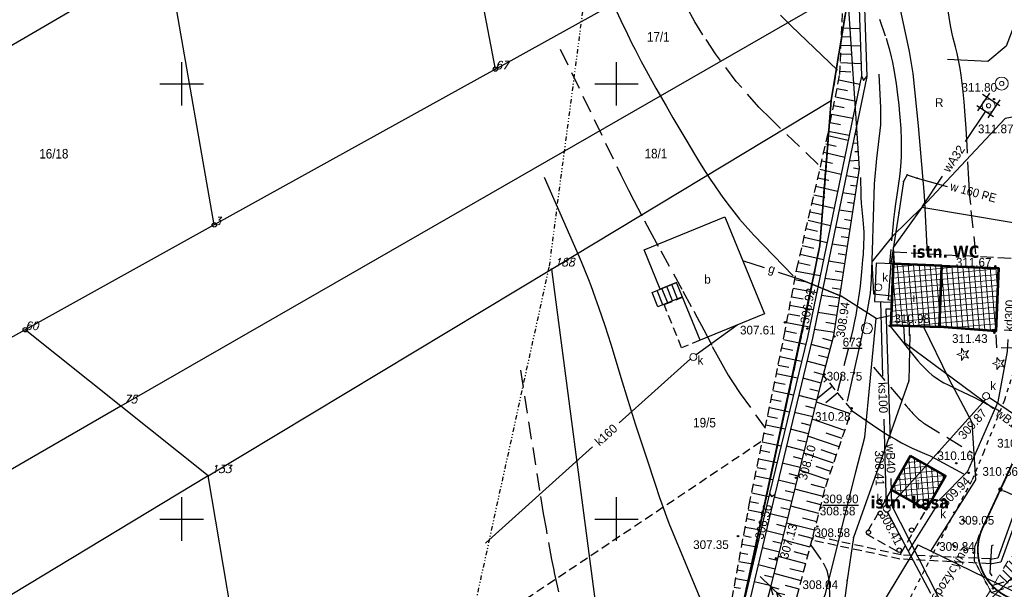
# Model space of a CAD drawing. Extents: x 4615668 to 9249187, y 5334101 to 10688993.
# Tile 10 of 120: x 4667366 to 4667479, y 5336861 to 5336927. Entities that reach past the tile are written whole.
import ezdxf
from ezdxf.enums import TextEntityAlignment as Align

# ---------------------------------------------------------------- set-up
doc = ezdxf.new("R2010")
doc.units = 0
doc.header["$MEASUREMENT"] = 0
for name, pattern in [('BUIB05', [1, 0.5, -0.5]), ('CHODNIK', [2, 1.5, -0.5]), ('DIVIDE', [1.25, 0.5, -0.25, 0, -0.25, 0, -0.25]), ('DROGA', [1, 0.5, -0.5]), ('GALERIA', [1.5, 1, -0.5]), ('GEN7', [13.75, 9.75, -1.5, 1, -1.5]), ('KONTUR', [1.5, 1, -0.5]), ('PRZEPUST', [1.5, 1, -0.5]), ('SKARPA1', [1.5, 1, -0.5]), ('UZYTEK', [1.5, 1, -0.5]), ('WARSTWICA', [3, 2, -1]), ('WIATA', [1.5, 1, -0.5])]:
    doc.linetypes.add(name, pattern=pattern)
for name, color, linetype in [('1', 7, 'Continuous'), ('10', 7, 'Continuous'), ('11', 7, 'Continuous'), ('12', 7, 'Continuous'), ('13', 7, 'Continuous'), ('14', 7, 'Continuous'), ('15', 7, 'Continuous'), ('16', 7, 'Continuous'), ('17', 7, 'Continuous'), ('19', 7, 'Continuous'), ('2', 7, 'Continuous'), ('21', 7, 'Continuous'), ('22', 7, 'Continuous'), ('25', 7, 'Continuous'), ('26', 7, 'Continuous'), ('27', 7, 'Continuous'), ('28', 7, 'Continuous'), ('31', 7, 'Continuous'), ('36', 7, 'Continuous'), ('38', 7, 'Continuous'), ('45', 7, 'Continuous'), ('47', 7, 'Continuous'), ('5', 7, 'Continuous'), ('50', 7, 'Continuous'), ('51', 7, 'Continuous'), ('52', 7, 'Continuous'), ('56', 7, 'Continuous'), ('57', 7, 'Continuous'), ('58', 7, 'Continuous'), ('60', 7, 'Continuous'), ('7', 4, 'GEN7'), ('9', 7, 'Continuous'), ('DIM', 7, 'Continuous'), ('SZNPS_121', 7, 'Continuous'), ('SZZPZ_922', 7, 'Continuous'), ('tpsa_stolarka', 4, 'Continuous'), ('UKKPA_506', 7, 'Continuous'), ('UWWPA_907', 7, 'Continuous')]:
    doc.layers.add(name, color=color, linetype=linetype)
for name, color, linetype, lineweight in [('budynek', 7, 'Continuous', 53), ('hatch', 253, 'Continuous', 0), ('sciany - mur', 1, 'Continuous', 30)]:
    doc.layers.add(name, color=color, linetype=linetype, lineweight=lineweight)
doc.styles.add('ITALICT', font='ITALICT', dxfattribs={"height": 0.2})
doc.styles.add('STYLE2', font='arial.ttf')
doc.styles.add('tomek14', font='ISOCP.shx', dxfattribs={"height": 14})
doc.styles.add('txt', font='TXT', dxfattribs={"height": 0.2})
doc.dimstyles.new('1-500', dxfattribs={"dimtxt": 1, "dimasz": 0.5, "dimexe": 0.18, "dimexo": 0.0625, "dimgap": 0.3, "dimtad": 1, "dimzin": 0, "dimdsep": 46, "dimtxsty": 'STYLE2', "dimblk": 'DOT', "dimcen": 0.09, "dimadec": 0, "dimazin": 0, "dimtfac": 1, "dimtmove": 0, "dimatfit": 0, "dimldrblk": 'DOT', "dimfxl": 0, "dimtolj": 1, "dimtzin": 0, "dimarcsym": 0})
pattern_1 = [(95, (0, 0), (-0.62262168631, -0.05447233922), []), (185, (0, 0), (0.05447233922, -0.62262168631), [])]

# ---------------------------------------------------------------- blocks, each defined once
blk = doc.blocks.new('202')
at = {"layer": '57', "color": 3, "linetype": 'Continuous'}
blk.add_circle((0, 0), 0.25, dxfattribs=at)
blk = doc.blocks.new('203')
at = {"layer": '57', "color": 3, "linetype": 'Continuous'}
blk.add_circle((0, 0), 0.045, dxfattribs=at)
blk = doc.blocks.new('*M2220')
at = {"layer": '60', "color": 7, "linetype": 'Continuous'}
for p, q in [((150, 97.5), (150, 102.5)), ((200, 97.5), (200, 102.5)), ((147.5, 100), (152.5, 100)), ((197.5, 100), (202.5, 100)), ((150, 47.5), (150, 52.5)), ((200, 47.5), (200, 52.5)), ((147.5, 50), (152.5, 50)), ((197.5, 50), (202.5, 50))]:
    blk.add_line(p, q, dxfattribs=at)
blk = doc.blocks.new('W1')
at = {"layer": '13', "color": 132, "linetype": 'Continuous'}
blk.add_circle((0, 0), 0.25, dxfattribs=at)
blk = doc.blocks.new('SB')
at = {"layer": 'UWWPA_907', "color": 7, "linetype": 'Continuous', "lineweight": 13}
for radius in [0.75, 0.25]:
    blk.add_circle((0, 0), radius, dxfattribs=at)
blk = doc.blocks.new('SEW')
at = {"layer": '22', "color": 1, "linetype": 'Continuous'}
for p, q in [((0.5, 0), (5.5, 0)), ((2.88, 0), (2.014, 0.5)), ((2.88, 0), (2.014, -0.5)), ((3.833, 0), (2.967, 0.5)), ((3.833, 0), (2.967, -0.5))]:
    blk.add_line(p, q, dxfattribs=at)
blk = doc.blocks.new('KL')
at = {"layer": 'UKKPA_506', "color": 7, "linetype": 'Continuous', "lineweight": 13}
blk.add_circle((0, 0), 0.4, dxfattribs=at)
blk = doc.blocks.new('DI')
at = {"layer": 'SZZPZ_922', "color": 7, "linetype": 'Continuous', "lineweight": 13}
for p, q in [((-0.74, 0), (-0.23, 0.16)), ((-0.23, 0.7), (0.09, 0.27)), ((-0.23, 0.16), (-0.23, 0.7)), ((0.09, 0.27), (0.6, 0.43)), ((0.6, 0.43), (0.28, 0)), ((-0.23, -0.17), (-0.74, 0)), ((-0.23, -0.7), (-0.23, -0.17)), ((0.09, -0.27), (-0.23, -0.7)), ((0.6, -0.43), (0.09, -0.27)), ((0.28, 0), (0.6, -0.43))]:
    blk.add_line(p, q, dxfattribs=at)
blk.add_circle((0, 0), 0.0203, dxfattribs=at)
blk = doc.blocks.new('WYS')
at = {"layer": '52', "color": 67, "linetype": 'Continuous'}
blk.add_circle((0, 0), 0.08, dxfattribs=at)
blk = doc.blocks.new('PO')
at = {"layer": 'SZNPS_121', "color": 7, "linetype": 'Continuous', "lineweight": 13}
for radius in [0.625, 0.01]:
    blk.add_circle((0, 0), radius, dxfattribs=at)
blk = doc.blocks.new('*M2268')
at = {"layer": '25', "color": 165, "linetype": 'Continuous'}
blk.add_lwpolyline([(-126.145, -68.429), (-126.595, -69.199), (-127.115, -72.789), (-128.03, -78.617), (-128.346, -82.749), (-127.859, -82.855)], dxfattribs=at)
blk.add_lwpolyline([(-126.145, -68.429), (-126.595, -69.199), (-127.115, -72.789), (-128.03, -78.617), (-128.346, -82.749), (-127.859, -82.855)], dxfattribs=at)
for p in [(-126.145, -68.429), (-126.595, -69.199), (-127.115, -72.789), (-128.03, -78.617), (-128.346, -82.749), (-127.859, -82.855)]:
    blk.add_point(p, dxfattribs=at)
blk = doc.blocks.new('_Dot')
at = {"color": 0, "linetype": 'ByBlock', "lineweight": -2}
blk.add_line((-0.5, 0), (-1, 0), dxfattribs=at)
at = {"color": 0, "linetype": 'ByBlock', "const_width": 0.5}
blk.add_lwpolyline([(-0.25, 0, 1), (0.25, 0, 1)], format="xyb", close=True, dxfattribs=at)
blk = doc.blocks.new('*D3052')
at = {"layer": 'Defpoints', "color": 0}
for p in [(4667478.87, 5336873.37), (4667478.51, 5336872.58), (4667487.73, 5336869.26)]:
    blk.add_point(p, dxfattribs=at)
at = {"layer": 'DIM', "color": 0, "lineweight": -2, "ltscale": 40}
for p, q in [((4667478.85, 5336873.32), (4667478.43, 5336872.42)), ((4667486.91, 5336868.68), (4667478.96, 5336872.37)), ((4667487.7, 5336869.21), (4667487.29, 5336868.31))]:
    blk.add_line(p, q, dxfattribs=at)
at = {"layer": 'DIM', "color": 0, "linetype": 'ByBlock', "lineweight": -2, "xscale": 0.5, "yscale": 0.5, "zscale": 0.5}
for p, rotation in [((4667478.51, 5336872.58), 155.1076380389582), ((4667487.36, 5336868.47), 335.1076380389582)]:
    blk.add_blockref('_Dot', p, dxfattribs=dict(at, rotation=rotation))
at = {"layer": 'DIM', "color": 0, "lineweight": 0, "ltscale": 40, "insert": (4667483.27, 5336871.26), "char_height": 1, "attachment_point": 5, "rotation": 335.1076, "style": 'STYLE2'}
blk.add_mtext('\\A1;9.76 ', dxfattribs=at)

msp = doc.modelspace()

# ---------------------------------------------------------------- hatches: boundary and pattern name
at = {"layer": 'hatch', "lineweight": 0, "ltscale": 20}
h = msp.add_hatch(dxfattribs=at)
h.set_pattern_fill('ANSI31', color=3, scale=5, angle=90)
h.set_pattern_definition([(135, (0, 0), (-0.44194173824, -0.44194173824), [])])
h.paths.add_polyline_path([(4667478.241, 5336862.506), (4667500.187, 5336849.085), (4667509.213, 5336861.47), (4667568.688, 5336819.183), (4667564.714, 5336804.134), (4667554.796, 5336790.991), (4667576.988, 5336780.491), (4667554.55, 5336767.038), (4667549.827, 5336774.88), (4667551.588, 5336779.599), (4667549.28, 5336791.134), (4667527.772, 5336764.72), (4667506.281, 5336760.826), (4667504.47, 5336758.514), (4667530.99, 5336759.647), (4667552.216, 5336758.206), (4667562.355, 5336763.449), (4667592.666, 5336770.447), (4667606.189, 5336771.369), (4667630.656, 5336776.416), (4667647.302, 5336782.178), (4667616.224, 5336840.573), (4667599.415, 5336843.615), (4667571.788, 5336854.179), (4667524.216, 5336889.17), (4667516.371, 5336894.261), (4667502.473, 5336899.028)])
at = {"layer": 'hatch', "lineweight": 0, "ltscale": 40}
h = msp.add_hatch(dxfattribs=at)
h.set_pattern_fill('ANSI37', color=0, scale=5, angle=50)
h.set_pattern_definition(pattern_1)
h.paths.add_polyline_path([(4667466.18, 5336898.487), (4667465.905, 5336891.465), (4667471.508, 5336891.246), (4667471.783, 5336898.268)])
edge = h.paths.add_edge_path()
edge.add_line((4667471.783, 5336898.268), (4667478.277, 5336898.014))
edge.add_line((4667478.277, 5336898.014), (4667477.994, 5336890.781))
edge.add_line((4667477.994, 5336890.781), (4667471.508, 5336891.246))
at = {"layer": 'hatch', "lineweight": 0}
h = msp.add_hatch(dxfattribs=at)
h.set_pattern_fill('ANSI31', color=160, scale=20)
h.set_pattern_definition([(45, (0, 0), (-1.767766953, 1.767766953), [])])
h.paths.add_polyline_path([(4667474.732, 5336856.646), (4667499.212, 5336897.332), (4667613.908, 5336808.5), (4667647.336, 5336782.081), (4667630.656, 5336776.416), (4667605.665, 5336771.261), (4667592.294, 5336770.058), (4667562.355, 5336763.404), (4667552.216, 5336758.206), (4667530.784, 5336759.661), (4667490.062, 5336757.531), (4667479.482, 5336755.228), (4667453.16, 5336765.741), (4667492.626, 5336792.677), (4667492.398, 5336848.025)])
at = {"layer": 'hatch', "lineweight": 0, "ltscale": 40}
h = msp.add_hatch(dxfattribs=at)
h.set_pattern_fill('ANSI37', color=0, scale=5, angle=50)
h.set_pattern_definition(pattern_1)
h.paths.add_polyline_path([(4667468.172, 5336876.43), (4667465.958, 5336872.545), (4667469.969, 5336870.259), (4667472.183, 5336874.144)])

# ---------------------------------------------------------------- linework, layer by layer
at = {"color": 97, "linetype": 'Continuous'}
msp.add_lwpolyline([(4667481.231, 5336936.301), (4667480.067, 5336925.792), (4667479.174, 5336923.495), (4667477.079, 5336921.744), (4667472.422, 5336921.977)], dxfattribs=at)
at = {"color": 94, "linetype": 'BUIB05', "lineweight": 0, "ltscale": 2}
msp.add_lwpolyline([(4667474.732, 5336856.646), (4667499.212, 5336897.332), (4667613.908, 5336808.5), (4667647.336, 5336782.081), (4667630.656, 5336776.416), (4667605.665, 5336771.261), (4667592.294, 5336770.058), (4667562.355, 5336763.404), (4667552.216, 5336758.206), (4667530.784, 5336759.661), (4667490.062, 5336757.531), (4667479.482, 5336755.228), (4667453.16, 5336765.741), (4667492.626, 5336792.677), (4667492.398, 5336848.025)], close=True, dxfattribs=at)
at = {"layer": '1', "color": 2, "linetype": 'Continuous'}
msp.add_lwpolyline([(4667461.194, 5336930.303), (4667459.054, 5336917.249), (4667457.733, 5336900.624), (4667444.819, 5336840.627), (4667436.817, 5336822.291), (4667422.703, 5336795.063), (4667411.289, 5336783.94), (4667406.588, 5336784.43), (4667404.087, 5336778.239), (4667420.325, 5336773.832), (4667430.688, 5336769.324), (4667439.242, 5336762.136), (4667452.877, 5336752.218), (4667458.671, 5336744.009), (4667459.113, 5336736.998)], dxfattribs=at)
at = {"layer": '11', "color": 2, "linetype": 'Continuous'}
msp.add_lwpolyline([(4667446.804, 5336903.9), (4667451.366, 5336892.744), (4667443.975, 5336889.721), (4667441.267, 5336896.343), (4667439.392, 5336895.577), (4667437.538, 5336900.111)], close=True, dxfattribs=at)
at = {"layer": '13', "color": 132, "linetype": 'WIATA'}
msp.add_lwpolyline([(4667465.958, 5336872.545), (4667463.08, 5336867.496), (4667467.052, 5336865.232), (4667469.969, 5336870.259)], dxfattribs=at)
at = {"layer": '15', "color": 62, "linetype": 'Continuous'}
for p, q in [((4667439.687, 5336893.798), (4667439.021, 5336895.425)), ((4667440.248, 5336894.028), (4667439.583, 5336895.654)), ((4667440.809, 5336894.257), (4667440.144, 5336895.884)), ((4667441.371, 5336894.487), (4667440.706, 5336896.113))]:
    msp.add_line(p, q, dxfattribs=at)
msp.add_lwpolyline([(4667441.932, 5336894.716), (4667439.125, 5336893.568), (4667438.46, 5336895.195), (4667441.267, 5336896.343)], dxfattribs=at)
at = {"layer": '15', "color": 2, "linetype": 'GALERIA'}
msp.add_lwpolyline([(4667443.975, 5336889.721), (4667441.848, 5336888.851), (4667439.819, 5336893.813), (4667441.946, 5336894.683)], dxfattribs=at)
at = {"layer": '16', "color": 7, "linetype": 'CHODNIK'}
for points in [[(4667466.18, 5336898.487), (4667466.243, 5336899.861), (4667480.28, 5336899.136), (4667480.098, 5336888.829), (4667478.08, 5336888.859), (4667477.994, 5336890.781)], [(4667482.033, 5336871.408), (4667482.635, 5336871.107), (4667485.004, 5336868.812), (4667487.91, 5336867.13), (4667487.839, 5336866.349), (4667487.485, 5336865.958), (4667483.168, 5336863.616), (4667480.832, 5336862.48), (4667477.117, 5336861.421)], [(4667477.485, 5336860.742), (4667481.611, 5336862.089), (4667487.382, 5336865.427), (4667487.913, 5336865.392), (4667491.772, 5336860.775), (4667491.665, 5336858.303), (4667489.37, 5336854.702)]]:
    msp.add_lwpolyline(points, dxfattribs=at)
at = {"layer": '17', "color": 97, "linetype": 'DROGA'}
for points in [[(4667481.153, 5336900.186), (4667480.88, 5336888.991), (4667478.966, 5336882.826), (4667476.586, 5336876.905), (4667475.213, 5336873.6), (4667470.641, 5336865.03), (4667466.941, 5336857.842), (4667464.972, 5336854.72), (4667461.402, 5336849.488), (4667456.062, 5336840.707), (4667452.537, 5336834.74), (4667447.559, 5336825.903), (4667443.897, 5336818.972), (4667441.435, 5336815.021)], [(4667509.729, 5336776.363), (4667522.731, 5336785.295), (4667530.229, 5336801.252), (4667530.261, 5336807.572), (4667527.468, 5336816.293), (4667525.414, 5336823.336), (4667519.234, 5336833.343), (4667513.571, 5336837.869), (4667500.63, 5336847.171), (4667494.497, 5336851.715), (4667489.02, 5336854.912), (4667485.725, 5336856.886), (4667477.485, 5336860.742), (4667475.526, 5336864.356), (4667475.571, 5336866.009), (4667476.258, 5336867.753), (4667479.139, 5336873.796), (4667481.061, 5336878.111), (4667482.068, 5336881.58), (4667483.12, 5336885.665), (4667483.624, 5336888.832), (4667483.854, 5336898.363), (4667484.586, 5336900.737)]]:
    msp.add_lwpolyline(points, dxfattribs=at)
at = {"layer": '19', "color": 7, "linetype": 'Continuous'}
for p, q in [((4667457.012, 5336867.242), (4667456.854, 5336866.736)), ((4667477.337, 5336864.615), (4667477.337, 5336864.045))]:
    msp.add_line(p, q, dxfattribs=at)
at = {"layer": '19', "color": 172, "linetype": 'PRZEPUST'}
for points in [[(4667477.337, 5336864.615), (4667467.111, 5336865.058), (4667457.012, 5336867.242)], [(4667477.337, 5336864.045), (4667466.954, 5336864.583), (4667456.854, 5336866.736)]]:
    msp.add_lwpolyline(points, dxfattribs=at)
at = {"layer": '19', "color": 7, "linetype": 'Continuous'}
msp.add_lwpolyline([(4667477.684, 5336866.197), (4667477.463, 5336866.102), (4667477.274, 5336863), (4667477.527, 5336862.652)], dxfattribs=at)
at = {"layer": '2', "color": 5, "linetype": 'Continuous'}
for p, q in [((4667420.434, 5336920.873), (4667414.524, 5336952.043)), ((4667420.434, 5336920.873), (4667459.594, 5336942.567)), ((4667382.654, 5336933.993), (4667348.394, 5336914.013)), ((4667388.104, 5336902.973), (4667382.654, 5336933.993)), ((4667461.194, 5336930.303), (4667377.361, 5336882.144)), ((4667459.054, 5336917.249), (4667461.194, 5336930.303)), ((4667459.054, 5336917.249), (4667461.194, 5336930.303)), ((4667420.434, 5336920.873), (4667388.104, 5336902.973)), ((4667426.884, 5336897.885), (4667459.054, 5336917.249)), ((4667457.733, 5336900.624), (4667459.054, 5336917.249)), ((4667459.054, 5336917.249), (4667457.733, 5336900.624)), ((4667388.104, 5336902.973), (4667366.354, 5336890.923)), ((4667456.223, 5336893.062), (4667457.733, 5336900.624)), ((4667457.733, 5336900.624), (4667456.223, 5336893.062)), ((4667387.412, 5336874.127), (4667426.884, 5336897.885)), ((4667426.884, 5336897.885), (4667436.817, 5336822.291)), ((4667444.819, 5336840.627), (4667456.223, 5336893.062)), ((4667456.223, 5336893.062), (4667444.819, 5336840.627)), ((4667366.354, 5336890.923), (4667362.954, 5336889.043)), ((4667377.361, 5336882.144), (4667366.354, 5336890.923)), ((4667377.361, 5336882.144), (4667343.97, 5336862.894)), ((4667387.412, 5336874.127), (4667377.361, 5336882.144)), ((4667387.412, 5336874.127), (4667353.554, 5336853.752)), ((4667392.564, 5336843.783), (4667387.412, 5336874.127))]:
    msp.add_line(p, q, dxfattribs=at)
at = {"layer": '21', "color": 1, "linetype": 'Continuous'}
for points in [[(4667470.51, 5336865.5), (4667475.678, 5336873.675), (4667475.262, 5336880.283), (4667472.612, 5336885.245), (4667469.667, 5336891.318)], [(4667463.216, 5336856.607), (4667469.042, 5336866.212), (4667479.826, 5336860.983)]]:
    msp.add_lwpolyline(points, dxfattribs=at)
at = {"layer": '25', "color": 165, "linetype": 'Continuous'}
for p, q in [((4667477.248, 5336918.124), (4667475.867, 5336916.058)), ((4667476.43, 5336917.986), (4667478.426, 5336916.708)), ((4667478.458, 5336917.325), (4667477.067, 5336915.281)), ((4667476.807, 5336916.051), (4667474.471, 5336912.558)), ((4667475.804, 5336916.687), (4667477.725, 5336915.441)), ((4667471.816, 5336908.588), (4667469.461, 5336905.066)), ((4667468.045, 5336890.302), (4667468.063, 5336891.381)), ((4667468.045, 5336890.302), (4667468.063, 5336891.381))]:
    msp.add_line(p, q, dxfattribs=at)
for points in [[(4667490.871, 5336917.363), (4667479.072, 5336915.195), (4667469.458, 5336904.976), (4667466.184, 5336900.381), (4667466.27, 5336898.483)], [(4667467.794, 5336908.723), (4667468.914, 5336908.353), (4667472.378, 5336907.398)], [(4667467.794, 5336908.723), (4667468.914, 5336908.353), (4667472.372, 5336907.399)], [(4667469.458, 5336904.976), (4667466.09, 5336901.686), (4667463.726, 5336898.744), (4667463.905, 5336895.071), (4667466.037, 5336894.834)], [(4667498.6, 5336890.696), (4667481.576, 5336903.017), (4667479.737, 5336903.237), (4667469.458, 5336904.976)], [(4667465.838, 5336878.432), (4667465.811, 5336879.463), (4667465.387, 5336893.342), (4667465.895, 5336893.314)], [(4667467.372, 5336891.408), (4667467.472, 5336889.444), (4667477.7, 5336881.874)], [(4667468.074, 5336890.333), (4667467.984, 5336885.053), (4667464.434, 5336875.023), (4667461.624, 5336867.043), (4667460.874, 5336862.163), (4667460.254, 5336857.433), (4667458.324, 5336851.823), (4667458.249, 5336851.656)], [(4667468.074, 5336890.333), (4667467.984, 5336885.053), (4667464.434, 5336875.023), (4667461.624, 5336867.043), (4667460.874, 5336862.163), (4667460.254, 5336857.433), (4667458.344, 5336851.88)], [(4667459.591, 5336827.501), (4667463.394, 5336833.081), (4667470.104, 5336842.736), (4667475.998, 5336851.159), (4667469.054, 5336864.793), (4667466.036, 5336870.752), (4667465.956, 5336873.833)]]:
    msp.add_lwpolyline(points, dxfattribs=at)
for p in [(4667467.794, 5336908.723), (4667468.914, 5336908.353), (4667476.854, 5336906.163), (4667468.066, 5336891.592), (4667468.045, 5336890.302), (4667468.074, 5336890.333), (4667467.984, 5336885.053), (4667464.434, 5336875.023), (4667461.624, 5336867.043), (4667460.874, 5336862.163)]:
    msp.add_point(p, dxfattribs=at)
at = {"layer": '27', "color": 17, "linetype": 'Continuous'}
for p, q in [((4667464.714, 5336894.158), (4667464.959, 5336885.607)), ((4667448.218, 5336891.457), (4667443.502, 5336888.045)), ((4667442.847, 5336887.591), (4667434.676, 5336880.242)), ((4667477.234, 5336883.149), (4667482.39, 5336879.635)), ((4667465.766, 5336870.626), (4667476.776, 5336882.915)), ((4667431.609, 5336877.483), (4667419.303, 5336866.414)), ((4667467.93, 5336865.497), (4667471.188, 5336870.69))]:
    msp.add_line(p, q, dxfattribs=at)
for points in [[(4667471.459, 5336871.347), (4667474.774, 5336874.698), (4667478.266, 5336882.641), (4667479.334, 5336888.418), (4667479.392, 5336889.813)], [(4667465.1, 5336880.659), (4667465.228, 5336876.191), (4667465.362, 5336870.784)], [(4667470.513, 5336860.635), (4667470.51, 5336860.642), (4667465.535, 5336870.003)]]:
    msp.add_lwpolyline(points, dxfattribs=at)
at = {"layer": '28', "color": 17, "linetype": 'Continuous'}
msp.add_lwpolyline([(4667466.18, 5336898.487), (4667464.207, 5336898.564), (4667464.035, 5336894.185), (4667466.008, 5336894.108)], dxfattribs=at)
at = {"layer": '31', "color": 2, "linetype": 'Continuous'}
for p, q in [((4667451.388, 5336898.024), (4667448.871, 5336898.846)), ((4667455.694, 5336896.617), (4667460.195, 5336894.777))]:
    msp.add_line(p, q, dxfattribs=at)
for points in [[(4667464.218, 5336892.217), (4667460.195, 5336894.777), (4667455.694, 5336896.617), (4667452.98, 5336897.504)], [(4667453.57, 5336848.57), (4667455.347, 5336852.984), (4667458.394, 5336860.584), (4667461.889, 5336874.607), (4667462.917, 5336878.599), (4667464.218, 5336892.217), (4667465.838, 5336892.555)]]:
    msp.add_lwpolyline(points, dxfattribs=at)
at = {"layer": '38', "color": 97, "linetype": 'Continuous'}
msp.add_lwpolyline([(4667441.134, 5336816.365), (4667437.454, 5336819.38), (4667445.882, 5336838.201), (4667452.052, 5336861.21), (4667457.772, 5336884.339), (4667459.355, 5336890.248), (4667462.285, 5336909.444), (4667460.893, 5336930.707), (4667459.161, 5336948.272), (4667458.881, 5336955.335), (4667455.616, 5336969.993), (4667449.594, 5337001.266), (4667450.457, 5337010.02), (4667483.97, 5337030.488), (4667505.008, 5337043.38), (4667512.2, 5337047.931), (4667538.938, 5337064.283), (4667548.813, 5337070.486), (4667555.482, 5337074.448), (4667563.84, 5337069.197)], dxfattribs=at)
at = {"layer": '45', "color": 219, "linetype": 'Continuous'}
for points in [[(4667458.364, 5336947.736), (4667461.191, 5336937.865), (4667462.043, 5336934.583), (4667462.536, 5336920.08), (4667456.314, 5336890.077), (4667451.968, 5336872.135), (4667446.309, 5336848.231), (4667444.64, 5336840.632), (4667438.096, 5336824.678), (4667436.074, 5336820.156)], [(4667458.94, 5336947.902), (4667461.771, 5336938.021), (4667462.641, 5336934.669), (4667463.138, 5336920.028), (4667456.9, 5336889.945), (4667452.552, 5336871.995), (4667446.893, 5336848.097), (4667445.214, 5336840.452), (4667438.648, 5336824.44), (4667436.618, 5336819.902)], [(4667462.536, 5336920.08), (4667462.776, 5336919.555), (4667463.138, 5336920.028)], [(4667451.968, 5336872.135), (4667452.177, 5336871.773), (4667452.552, 5336871.995)], [(4667481.391, 5336872.052), (4667478.568, 5336864.244), (4667477.335, 5336864.006)], [(4667481.001, 5336872.443), (4667478.194, 5336864.68), (4667477.367, 5336864.52)]]:
    msp.add_lwpolyline(points, dxfattribs=at)
at = {"layer": '50', "color": 245, "linetype": 'WARSTWICA'}
for points in [[(4667457.562, 5336909.9), (4667452.131, 5336915.1), (4667450.739, 5336916.492), (4667448.13, 5336919.449), (4667445.754, 5336922.61), (4667444.297, 5336924.813), (4667443.383, 5336926.318), (4667441.689, 5336929.405), (4667440.802, 5336931.213), (4667439.178, 5336934.89), (4667436.086, 5336942.293), (4667434.365, 5336945.913), (4667427.426, 5336959.343)], [(4667463.613, 5336929.423), (4667465.35, 5336924.421), (4667465.578, 5336923.718), (4667465.715, 5336923.245), (4667465.955, 5336922.289), (4667466.061, 5336921.808), (4667466.248, 5336920.838), (4667466.409, 5336919.862), (4667466.505, 5336919.208), (4667466.68, 5336917.9), (4667466.817, 5336916.759), (4667466.878, 5336916.188), (4667466.958, 5336915.33), (4667467.049, 5336914.042), (4667467.099, 5336912.753), (4667467.107, 5336912.11), (4667467.098, 5336911.252), (4667467.084, 5336910.824), (4667467.052, 5336910.183), (4667466.976, 5336909.224), (4667466.902, 5336908.548), (4667466.717, 5336907.199), (4667466.443, 5336905.402), (4667466.316, 5336904.502), (4667466.207, 5336903.6), (4667466.163, 5336903.148), (4667465.757, 5336898.553)], [(4667475.682, 5336899.666), (4667475.091, 5336905.298), (4667475, 5336906.266), (4667474.95, 5336906.913), (4667474.868, 5336908.208), (4667474.688, 5336912.098), (4667474.574, 5336914.042), (4667474.417, 5336916.09), (4667474.327, 5336917.113), (4667474.171, 5336918.646), (4667473.983, 5336920.176), (4667473.875, 5336920.94), (4667473.777, 5336921.518), (4667473.699, 5336921.901), (4667473.524, 5336922.663), (4667473.331, 5336923.422), (4667473.074, 5336924.433), (4667472.954, 5336924.94), (4667472.796, 5336925.705), (4667472.73, 5336926.091), (4667472.139, 5336929.907)], [(4667427.875, 5336923.179), (4667434.869, 5336908.735), (4667435.745, 5336906.963), (4667436.342, 5336905.789), (4667437.565, 5336903.456), (4667438.188, 5336902.295), (4667439.449, 5336899.98), (4667441.997, 5336895.365), (4667443.263, 5336893.053), (4667443.643, 5336892.344), (4667444.389, 5336890.916), (4667445.376, 5336889.008), (4667445.878, 5336888.059), (4667446.656, 5336886.651), (4667447.199, 5336885.728), (4667447.479, 5336885.272), (4667447.912, 5336884.596), (4667448.363, 5336883.932), (4667448.595, 5336883.605), (4667451.393, 5336879.726)], [(4667459.799, 5336883.906), (4667461.239, 5336889.496), (4667461.36, 5336889.98), (4667461.581, 5336890.953), (4667461.779, 5336891.932), (4667461.901, 5336892.586), (4667462.125, 5336893.901), (4667462.302, 5336895.128), (4667462.4, 5336895.948), (4667462.567, 5336897.594), (4667462.691, 5336898.943), (4667462.743, 5336899.617), (4667462.802, 5336900.629), (4667462.828, 5336901.641), (4667462.826, 5336902.147), (4667462.81, 5336902.622), (4667462.737, 5336903.573), (4667462.545, 5336905.476), (4667462.503, 5336906.111), (4667462.491, 5336906.429), (4667462.418, 5336909.39)], [(4667427.74, 5336860.824), (4667427.577, 5336861.495), (4667427.273, 5336862.841), (4667427.131, 5336863.516), (4667426.931, 5336864.532), (4667426.287, 5336868.046), (4667425.979, 5336869.806), (4667425.542, 5336872.449), (4667423.297, 5336886.536)], [(4667463.928, 5336886.618), (4667467.475, 5336882.432), (4667467.684, 5336882.184), (4667467.963, 5336881.852), (4667468.104, 5336881.686), (4667468.247, 5336881.522), (4667468.319, 5336881.441), (4667468.429, 5336881.32), (4667468.577, 5336881.161), (4667468.652, 5336881.083), (4667468.766, 5336880.968), (4667468.882, 5336880.855), (4667468.941, 5336880.8), (4667469.047, 5336880.703), (4667469.101, 5336880.656), (4667469.183, 5336880.586), (4667469.307, 5336880.484), (4667469.392, 5336880.418), (4667469.434, 5336880.385), (4667469.499, 5336880.338), (4667469.587, 5336880.276), (4667469.631, 5336880.246), (4667469.698, 5336880.201), (4667469.8, 5336880.137), (4667475.296, 5336876.771)], [(4667456.713, 5336866.189), (4667458.113, 5336864.134), (4667458.25, 5336863.914), (4667458.331, 5336863.761), (4667458.471, 5336863.444), (4667458.53, 5336863.28), (4667458.629, 5336862.944), (4667458.705, 5336862.6), (4667458.744, 5336862.369), (4667458.796, 5336861.908), (4667458.827, 5336861.455), (4667458.864, 5336860.549), (4667458.912, 5336858.736), (4667458.967, 5336857.832), (4667459.141, 5336855.856), (4667459.513, 5336851.907), (4667459.551, 5336851.324), (4667459.591, 5336850.542), (4667459.632, 5336850.156), (4667459.703, 5336849.778), (4667459.753, 5336849.593), (4667459.851, 5336849.322), (4667460.398, 5336848.055)]]:
    msp.add_lwpolyline(points, dxfattribs=at)
at = {"layer": '50', "color": 216, "linetype": 'Continuous'}
for points in [[(4667470.116, 5336899.665), (4667469.783, 5336906.334), (4667469.081, 5336914.337), (4667468.454, 5336920.358), (4667468.057, 5336922.892), (4667466.976, 5336927.916), (4667466.205, 5336931.136), (4667465.649, 5336932.702), (4667465.071, 5336933.926), (4667463.728, 5336936.259), (4667462.14, 5336938.853)], [(4667429.427, 5336938.093), (4667434.858, 5336926.456), (4667435.615, 5336924.873), (4667436.136, 5336923.826), (4667436.489, 5336923.131), (4667437.209, 5336921.749), (4667437.761, 5336920.718), (4667438.891, 5336918.67), (4667440.05, 5336916.635), (4667440.836, 5336915.284), (4667442.429, 5336912.59), (4667443.334, 5336911.086), (4667443.794, 5336910.339), (4667444.495, 5336909.224), (4667445.212, 5336908.121), (4667445.578, 5336907.575), (4667446.326, 5336906.495), (4667446.709, 5336905.963), (4667447.296, 5336905.174), (4667448.104, 5336904.144), (4667448.52, 5336903.638), (4667449.159, 5336902.894), (4667449.818, 5336902.167), (4667450.156, 5336901.811), (4667454.682, 5336897.107)], [(4667453.225, 5336927.072), (4667454.027, 5336926.251), (4667454.438, 5336925.851), (4667459.787, 5336920.734)], [(4667446.54, 5336853.926), (4667440.863, 5336867.548), (4667440.419, 5336868.651), (4667440.135, 5336869.392), (4667439.595, 5336870.884), (4667439.335, 5336871.634), (4667438.83, 5336873.139), (4667437.839, 5336876.157), (4667437.332, 5336877.662), (4667437.061, 5336878.461), (4667436.535, 5336880.064), (4667436.026, 5336881.675), (4667435.039, 5336884.907), (4667433.727, 5336889.219), (4667433.046, 5336891.364), (4667432.331, 5336893.497), (4667431.958, 5336894.557), (4667431.439, 5336895.963), (4667431.17, 5336896.662), (4667430.754, 5336897.705), (4667430.319, 5336898.742), (4667430.095, 5336899.258), (4667426.063, 5336908.42)], [(4667465.81, 5336891.326), (4667469.021, 5336887.365), (4667469.355, 5336886.972), (4667469.53, 5336886.781), (4667469.8, 5336886.502), (4667470.226, 5336886.102), (4667470.673, 5336885.727), (4667470.905, 5336885.55), (4667471.384, 5336885.218), (4667471.631, 5336885.063), (4667472.01, 5336884.847), (4667472.506, 5336884.586), (4667473.507, 5336884.091), (4667475.519, 5336883.131), (4667476.513, 5336882.626), (4667478.395, 5336881.627)]]:
    msp.add_lwpolyline(points, dxfattribs=at)
at = {"layer": '50', "color": 7, "linetype": 'Continuous'}
for points in [[(4667460.912, 5336882.722), (4667462.383, 5336889.236), (4667463.237, 5336893.121), (4667463.55, 5336895.088), (4667463.693, 5336896.731), (4667463.803, 5336900.025), (4667464.009, 5336907.674), (4667464.287, 5336910.593), (4667464.748, 5336914.48), (4667464.77, 5336916.427), (4667464.57, 5336920.274)], [(4667461.352, 5336881.686), (4667464.398, 5336879.578), (4667464.817, 5336879.297), (4667465.099, 5336879.116), (4667465.673, 5336878.766), (4667466.551, 5336878.27), (4667467.145, 5336877.953), (4667468.344, 5336877.341), (4667468.637, 5336877.199), (4667469.23, 5336876.937), (4667470.028, 5336876.6), (4667470.423, 5336876.424), (4667471.003, 5336876.136), (4667474.263, 5336874.372)]]:
    msp.add_lwpolyline(points, dxfattribs=at)
at = {"layer": '51', "color": 3, "linetype": 'Continuous'}
for p, q in [((4667460.267, 5336925.617), (4667462.351, 5336925.531)), ((4667460.226, 5336924.618), (4667461.305, 5336924.574)), ((4667460.144, 5336922.62), (4667461.298, 5336922.572)), ((4667460.185, 5336923.619), (4667462.419, 5336923.527)), ((4667460.102, 5336921.621), (4667462.487, 5336921.522)), ((4667460.061, 5336920.622), (4667461.291, 5336920.571)), ((4667459.921, 5336919.634), (4667462.343, 5336919.151)), ((4667459.726, 5336918.654), (4667460.933, 5336918.413)), ((4667459.53, 5336917.673), (4667461.937, 5336917.192)), ((4667459.334, 5336916.692), (4667460.534, 5336916.453)), ((4667458.943, 5336914.731), (4667460.135, 5336914.493)), ((4667459.138, 5336915.712), (4667461.531, 5336915.234)), ((4667458.747, 5336913.75), (4667461.125, 5336913.276)), ((4667461.962, 5336914.371), (4667461.965, 5336914.371)), ((4667458.649, 5336913.26), (4667461.008, 5336912.713)), ((4667462.028, 5336913.373), (4667461.891, 5336913.364)), ((4667458.197, 5336911.312), (4667460.602, 5336910.754)), ((4667458.423, 5336912.286), (4667459.614, 5336912.01)), ((4667462.093, 5336912.375), (4667461.544, 5336912.339)), ((4667462.158, 5336911.377), (4667461.746, 5336911.35)), ((4667457.971, 5336910.337), (4667459.185, 5336910.056)), ((4667462.224, 5336910.379), (4667461.122, 5336910.307)), ((4667457.746, 5336909.363), (4667460.196, 5336908.795)), ((4667462.276, 5336909.382), (4667461.624, 5336909.482)), ((4667457.52, 5336908.389), (4667458.756, 5336908.102)), ((4667462.125, 5336908.394), (4667460.768, 5336908.601)), ((4667457.294, 5336907.415), (4667459.79, 5336906.836)), ((4667461.974, 5336907.405), (4667461.269, 5336907.512)), ((4667457.068, 5336906.441), (4667458.327, 5336906.149)), ((4667461.823, 5336906.416), (4667460.362, 5336906.639)), ((4667456.616, 5336904.492), (4667457.898, 5336904.195)), ((4667456.842, 5336905.467), (4667459.383, 5336904.877)), ((4667461.521, 5336904.439), (4667459.955, 5336904.678)), ((4667461.672, 5336905.428), (4667460.915, 5336905.543)), ((4667456.391, 5336903.518), (4667458.977, 5336902.919)), ((4667461.37, 5336903.451), (4667460.561, 5336903.574)), ((4667456.165, 5336902.544), (4667457.469, 5336902.242)), ((4667461.219, 5336902.462), (4667459.548, 5336902.717)), ((4667455.939, 5336901.57), (4667458.571, 5336900.96)), ((4667461.068, 5336901.474), (4667460.207, 5336901.605)), ((4667455.713, 5336900.596), (4667457.04, 5336900.288)), ((4667460.918, 5336900.485), (4667459.142, 5336900.756)), ((4667455.487, 5336899.622), (4667458.165, 5336899.001)), ((4667460.616, 5336898.508), (4667458.735, 5336898.795)), ((4667460.767, 5336899.497), (4667459.853, 5336899.636)), ((4667455.045, 5336897.671), (4667457.782, 5336897.156)), ((4667455.261, 5336898.647), (4667456.611, 5336898.334)), ((4667460.465, 5336897.519), (4667459.498, 5336897.667)), ((4667454.86, 5336896.688), (4667456.22, 5336896.432)), ((4667460.314, 5336896.531), (4667458.328, 5336896.834)), ((4667454.675, 5336895.706), (4667457.376, 5336895.197)), ((4667460.163, 5336895.542), (4667459.144, 5336895.698)), ((4667454.49, 5336894.723), (4667455.831, 5336894.47)), ((4667460.012, 5336894.554), (4667457.922, 5336894.873)), ((4667454.305, 5336893.74), (4667456.97, 5336893.238)), ((4667459.861, 5336893.565), (4667458.79, 5336893.729)), ((4667454.12, 5336892.758), (4667455.443, 5336892.508)), ((4667459.71, 5336892.577), (4667457.515, 5336892.912)), ((4667453.934, 5336891.775), (4667456.563, 5336891.28)), ((4667459.409, 5336890.6), (4667457.109, 5336890.951)), ((4667459.56, 5336891.588), (4667458.436, 5336891.76)), ((4667453.557, 5336889.811), (4667456.121, 5336889.28)), ((4667453.749, 5336890.792), (4667455.055, 5336890.546)), ((4667459.188, 5336889.626), (4667458.073, 5336889.924)), ((4667453.354, 5336888.832), (4667454.62, 5336888.57)), ((4667458.929, 5336888.66), (4667456.731, 5336889.249)), ((4667453.151, 5336887.853), (4667455.65, 5336887.335)), ((4667458.671, 5336887.694), (4667457.583, 5336887.985)), ((4667452.948, 5336886.873), (4667454.181, 5336886.618)), ((4667458.412, 5336886.728), (4667456.26, 5336887.304)), ((4667452.746, 5336885.894), (4667455.179, 5336885.39)), ((4667457.894, 5336884.796), (4667455.789, 5336885.36)), ((4667458.153, 5336885.762), (4667457.089, 5336886.047)), ((4667458.547, 5336885.209), (4667458.199, 5336884.922)), ((4667452.543, 5336884.915), (4667453.743, 5336884.666)), ((4667457.645, 5336883.827), (4667456.595, 5336884.087)), ((4667459.183, 5336884.437), (4667457.442, 5336883.003)), ((4667452.138, 5336882.956), (4667453.305, 5336882.715)), ((4667452.34, 5336883.936), (4667454.708, 5336883.445)), ((4667457.405, 5336882.857), (4667455.309, 5336883.375)), ((4667459.818, 5336883.665), (4667458.429, 5336882.52)), ((4667451.935, 5336881.977), (4667454.237, 5336881.501)), ((4667457.165, 5336881.886), (4667456.119, 5336882.145)), ((4667461.26, 5336881.265), (4667457.342, 5336882.602)), ((4667451.732, 5336880.998), (4667452.867, 5336880.763)), ((4667456.925, 5336880.915), (4667454.838, 5336881.431)), ((4667451.529, 5336880.019), (4667453.765, 5336879.556)), ((4667456.685, 5336879.944), (4667455.644, 5336880.202)), ((4667460.614, 5336879.372), (4667456.86, 5336880.653)), ((4667451.327, 5336879.039), (4667452.428, 5336878.811)), ((4667456.445, 5336878.974), (4667454.367, 5336879.488)), ((4667459.968, 5336877.479), (4667456.378, 5336878.704)), ((4667460.291, 5336878.425), (4667458.455, 5336879.052)), ((4667451.124, 5336878.06), (4667453.294, 5336877.611)), ((4667455.965, 5336877.032), (4667453.896, 5336877.544)), ((4667456.205, 5336878.003), (4667455.168, 5336878.259)), ((4667450.921, 5336877.081), (4667451.99, 5336876.86)), ((4667455.725, 5336876.061), (4667454.693, 5336876.317)), ((4667459.322, 5336875.586), (4667455.896, 5336876.755)), ((4667459.645, 5336876.533), (4667457.891, 5336877.131)), ((4667450.516, 5336875.122), (4667451.552, 5336874.908)), ((4667450.718, 5336876.102), (4667452.823, 5336875.666)), ((4667455.485, 5336875.091), (4667453.425, 5336875.6)), ((4667458.999, 5336874.64), (4667457.327, 5336875.21)), ((4667450.313, 5336874.143), (4667452.352, 5336873.721)), ((4667455.245, 5336874.12), (4667454.217, 5336874.374)), ((4667458.676, 5336873.693), (4667455.415, 5336874.807)), ((4667450.11, 5336873.164), (4667451.113, 5336872.956)), ((4667455.005, 5336873.149), (4667452.954, 5336873.656)), ((4667458.368, 5336872.743), (4667456.739, 5336873.159)), ((4667449.908, 5336872.185), (4667451.883, 5336871.776)), ((4667454.525, 5336871.208), (4667452.485, 5336871.712)), ((4667454.765, 5336872.178), (4667453.742, 5336872.431)), ((4667458.12, 5336871.774), (4667454.87, 5336872.605)), ((4667449.705, 5336871.206), (4667450.679, 5336871.004)), ((4667454.284, 5336870.237), (4667453.269, 5336870.488)), ((4667457.625, 5336869.836), (4667454.39, 5336870.664)), ((4667457.873, 5336870.805), (4667456.251, 5336871.22)), ((4667449.515, 5336870.224), (4667451.432, 5336869.872)), ((4667454.044, 5336869.266), (4667452.024, 5336869.766)), ((4667449.154, 5336868.257), (4667450.971, 5336867.923)), ((4667449.334, 5336869.24), (4667450.268, 5336869.069)), ((4667453.804, 5336868.295), (4667452.799, 5336868.544)), ((4667457.129, 5336867.899), (4667453.91, 5336868.722)), ((4667457.377, 5336868.867), (4667455.763, 5336869.28)), ((4667474.09, 5336869.214), (4667474.504, 5336868.915)), ((4667448.973, 5336867.273), (4667449.857, 5336867.111)), ((4667453.564, 5336867.325), (4667451.563, 5336867.819)), ((4667456.879, 5336866.93), (4667455.277, 5336867.352)), ((4667448.793, 5336866.289), (4667450.51, 5336865.974)), ((4667453.324, 5336866.354), (4667452.328, 5336866.6)), ((4667456.624, 5336865.963), (4667453.435, 5336866.804)), ((4667472.921, 5336866.338), (4667473.335, 5336866.039)), ((4667448.612, 5336865.306), (4667449.446, 5336865.153)), ((4667453.084, 5336865.383), (4667451.102, 5336865.873)), ((4667456.114, 5336864.029), (4667452.955, 5336864.862)), ((4667456.369, 5336864.996), (4667454.782, 5336865.415)), ((4667448.432, 5336864.322), (4667450.048, 5336864.026)), ((4667452.604, 5336863.442), (4667450.642, 5336863.927)), ((4667452.844, 5336864.412), (4667451.858, 5336864.656)), ((4667448.251, 5336863.339), (4667449.034, 5336863.195)), ((4667452.364, 5336862.471), (4667451.387, 5336862.712)), ((4667455.605, 5336862.095), (4667452.475, 5336862.92)), ((4667455.86, 5336863.062), (4667454.287, 5336863.477)), ((4667448.071, 5336862.355), (4667449.587, 5336862.077)), ((4667452.124, 5336861.5), (4667450.181, 5336861.981)), ((4667455.35, 5336861.128), (4667453.792, 5336861.539)), ((4667447.89, 5336861.372), (4667448.623, 5336861.237))]:
    msp.add_line(p, q, dxfattribs=at)
at = {"layer": '51', "color": 3, "linetype": 'SKARPA1'}
for points in [[(4667458.649, 5336913.26), (4667460.046, 5336920.258), (4667460.394, 5336928.68), (4667460.341, 5336936.309)], [(4667436.575, 5336823.735), (4667441.104, 5336834.619), (4667443.208, 5336839.473), (4667444.426, 5336843.797), (4667445.364, 5336847.041), (4667447.098, 5336857.054), (4667449.62, 5336870.796), (4667453.643, 5336890.228), (4667455.09, 5336897.908), (4667458.783, 5336913.838)], [(4667440.964, 5336820.273), (4667445.972, 5336830.39), (4667448.494, 5336836.004), (4667450.275, 5336841.222), (4667454.346, 5336857.318), (4667456.966, 5336867.261), (4667458.417, 5336872.933), (4667461.417, 5336881.724), (4667458.138, 5336885.705)]]:
    msp.add_lwpolyline(points, dxfattribs=at)
at = {"layer": '58', "color": 1, "linetype": 'DIVIDE'}
msp.add_lwpolyline([(4667635.137, 5336746.721), (4667611.843, 5336742.108), (4667572.576, 5336734.943), (4667555.516, 5336727.548), (4667529.346, 5336729.507), (4667481.63, 5336725.352), (4667448.37, 5336732.25), (4667359.933, 5336775.782), (4667398.242, 5336813.115), (4667410.692, 5336837.43), (4667415.945, 5336849.466), (4667426.645, 5336898.239), (4667430.673, 5336928.904), (4667430.292, 5336935.266), (4667430.112, 5336936.646), (4667421.191, 5336969.296), (4667419.203, 5336988.852), (4667420.331, 5337018.354), (4667429.2, 5337035.929), (4667439.352, 5337043.587), (4667466.433, 5337059.566), (4667488.096, 5337069.486), (4667497.001, 5337072.349), (4667534.178, 5337093.662)], dxfattribs=at)
at = {"layer": '7', "color": 245, "linetype": 'KONTUR'}
for p, q in [((4667459.054, 5336917.249), (4667461.194, 5336930.303)), ((4667461.194, 5336930.303), (4667459.054, 5336917.249)), ((4667457.733, 5336900.624), (4667459.054, 5336917.249)), ((4667459.054, 5336917.249), (4667457.733, 5336900.624)), ((4667456.223, 5336893.062), (4667457.733, 5336900.624)), ((4667457.733, 5336900.624), (4667456.223, 5336893.062)), ((4667444.819, 5336840.627), (4667456.223, 5336893.062)), ((4667456.223, 5336893.062), (4667444.819, 5336840.627))]:
    msp.add_line(p, q, dxfattribs=at)
at = {"layer": '9', "color": 3, "linetype": 'UZYTEK'}
msp.add_line((4667416.459, 5336855.002), (4667451.155, 5336878.211), dxfattribs=at)
at = {"layer": 'budynek', "color": 7, "linetype": 'Continuous', "lineweight": 53, "flags": 128}
for points in [[(4667466.18, 5336898.487), (4667465.905, 5336891.465), (4667471.508, 5336891.246), (4667471.783, 5336898.268)], [(4667468.172, 5336876.43), (4667465.958, 5336872.545), (4667469.969, 5336870.259), (4667472.183, 5336874.144)]]:
    msp.add_lwpolyline(points, close=True, dxfattribs=at)
msp.add_lwpolyline([(4667471.783, 5336898.268), (4667478.277, 5336898.014), (4667477.994, 5336890.781), (4667471.508, 5336891.246)], dxfattribs=at)
at = {"layer": 'sciany - mur', "color": 30, "lineweight": 0, "ltscale": 40}
msp.add_lwpolyline([(4667480.657, 5336877.216, 0.2, 0.2, 0), (4667476.464, 5336868.179, 0.2, 0.2, 0.4229155), (4667479.543, 5336860.139, 0.2, 0.2, 0), (4667486.27, 5336857.256, 0.2, 0.2, 0), (4667492.724, 5336853.54, 0.2, 0.2, 0), (4667494.82, 5336852.167, 0.2, 0.2, 0), (4667501.119, 5336847.883, 0.2, 0.2, 0), (4667518.621, 5336835.052, 0.2, 0.2, 0), (4667519.688, 5336834.083, 0.2, 0.2, 0), (4667524.486, 5336826.454, 0.2, 0.2, 0), (4667525.879, 5336823.49, 0.2, 0.2, 0), (4667527.26, 5336819.614, 0.2, 0.2, 0), (4667530.585, 5336808.651, 0.2, 0.2, 0), (4667530.773, 5336800.967, 0.2, 0.2, 0), (4667520.307, 5336786.568, 0.2, 0.2, 0), (4667518.855, 5336785.136, 0.2, 0.2, 0), (4667509.938, 5336776.339, 0.2, 0.2, 0), (4667491.392, 5336770.674, 0.2, 0.2, 0), (4667489.772, 5336770.079, 0.2, 0.2, 0), (4667488.986, 5336769.428, 0.2, 0.2, 0), (4667472.99, 5336756.546, 0.2, 0.2, 0), (4667472.961, 5336756.489, 0.2, 0.2, 0)], format="xyseb", dxfattribs=at)
at = {"layer": 'sciany - mur', "color": 251, "lineweight": 0, "ltscale": 40}
msp.add_lwpolyline([(4667519.234, 5336833.343), (4667512.713, 5336838.485), (4667503.504, 5336845.105), (4667494.497, 5336851.715), (4667485.725, 5336856.886), (4667477.485, 5336860.742), (4667475.526, 5336864.356), (4667475.571, 5336866.009), (4667476.258, 5336867.753), (4667478.624, 5336872.715), (4667481.061, 5336878.111)], dxfattribs=at)

# ---------------------------------------------------------------- block references
at = {"layer": '13', "color": 132, "linetype": 'Continuous'}
for p in [(4667464.688, 5336869.848), (4667463.32, 5336867.665), (4667468.296, 5336867.914), (4667466.865, 5336865.606)]:
    msp.add_blockref('W1', p, dxfattribs=at)
at = {"layer": '22', "color": 1, "linetype": 'Continuous', "xscale": 0.9999986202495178, "yscale": 0.9999986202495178, "rotation": 136.0408927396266}
msp.add_blockref('SEW', (4667454.828, 5336858.758), dxfattribs=at)
at = {"layer": '25', "color": 165, "linetype": 'Continuous'}
msp.add_blockref('*M2268', (4667593.939, 5336977.152), dxfattribs=at)
at = {"layer": '26', "color": 165, "linetype": 'Continuous'}
for p in [(4667478.654, 5336919.212), (4667477.145, 5336916.664)]:
    msp.add_blockref('SB', p, dxfattribs=at)
at = {"layer": '28', "color": 17, "linetype": 'Continuous'}
for p in [(4667464.461, 5336895.81), (4667443.193, 5336887.791), (4667476.865, 5336883.305), (4667465.441, 5336870.392), (4667471.494, 5336870.948)]:
    msp.add_blockref('KL', p, dxfattribs=at)
at = {"layer": '36', "color": 137, "linetype": 'Continuous'}
msp.add_blockref('PO', (4667463.161, 5336891.08), dxfattribs=at)
at = {"layer": '47', "color": 3, "linetype": 'Continuous'}
for p in [(4667474.251, 5336888.1), (4667478.337, 5336887.053)]:
    msp.add_blockref('DI', p, dxfattribs=at)
at = {"layer": '52', "color": 67, "linetype": 'Continuous'}
for p in [(4667477.773, 5336917.423), (4667477.938, 5336898.223), (4667453.731, 5336891.778), (4667456.315, 5336891.064), (4667465.754, 5336891.364), (4667459.424, 5336890.162), (4667477.817, 5336890.589), (4667458.263, 5336885.805), (4667461.385, 5336881.898), (4667473.421, 5336875.596), (4667454.985, 5336873.92), (4667474.864, 5336874.485), (4667475.714, 5336874.277), (4667473.19, 5336869.936), (4667457.439, 5336868.325), (4667448.33, 5336867.221), (4667450.502, 5336866.669), (4667475.426, 5336865.322), (4667452.703, 5336864.665), (4667477.642, 5336861.224)]:
    msp.add_blockref('WYS', p, dxfattribs=at)
at = {"layer": '57', "color": 3, "linetype": 'Continuous'}
for name, p in [('202', (4667420.434, 5336920.873)), ('202', (4667388.104, 5336902.973)), ('203', (4667426.884, 5336897.885)), ('202', (4667366.354, 5336890.923)), ('203', (4667377.361, 5336882.144)), ('203', (4667387.412, 5336874.127))]:
    msp.add_blockref(name, p, dxfattribs=at)
at = {"layer": '60', "color": 7, "linetype": 'Continuous'}
msp.add_blockref('*M2220', (4667234.354, 5336819.183), dxfattribs=at)

# ---------------------------------------------------------------- texts
at = {"layer": '10', "color": 125, "linetype": 'Continuous', "style": 'txt'}
msp.add_text('R', height=1, dxfattribs=at).set_placement((4667471.47, 5336917.028), align=Align.MIDDLE)
at = {"layer": '12', "color": 7, "linetype": 'Continuous', "style": 'txt'}
for s, p in [('b', (4667444.823, 5336896.745)), ('i', (4667468.535, 5336894.654))]:
    msp.add_text(s, height=1, dxfattribs=at).set_placement(p, align=Align.MIDDLE)
at = {"layer": '14', "color": 7, "linetype": 'Continuous', "style": 'txt'}
msp.add_text('i', height=1, dxfattribs=at).set_placement((4667469.042, 5336873.124), align=Align.MIDDLE)
at = {"layer": '25', "color": 165, "linetype": 'Continuous', "style": 'txt'}
for s, rotation, p in [('wA32', 56.22816, (4667473.144, 5336910.573)), ('wB100', 323.49357, (4667479.81, 5336880.311)), ('wB40', 271.47959, (4667465.898, 5336876.132))]:
    msp.add_text(s, height=1, rotation=rotation, dxfattribs=at).set_placement(p, align=Align.MIDDLE)
at = {"layer": '25', "color": 165, "linetype": 'Continuous', "style": 'txt', "width": 0.951}
msp.add_text('w 160 PE', height=1, rotation=344.5778, dxfattribs=at).set_placement((4667472.633, 5336906.973))
at = {"layer": '27', "color": 17, "linetype": 'Continuous', "style": 'txt'}
for s, rotation, p in [('kd300', 87.60676, (4667479.507, 5336892.536)), ('ks100', 271.63867, (4667465.03, 5336883.133)), ('k160', 41.97027, (4667433.142, 5336878.862))]:
    msp.add_text(s, height=1, rotation=rotation, dxfattribs=at).set_placement(p, align=Align.MIDDLE)
at = {"layer": '28', "color": 17, "linetype": 'Continuous', "style": 'txt'}
for p in [(4667464.93, 5336896.451), (4667443.666, 5336886.933), (4667477.334, 5336883.989), (4667464.247, 5336871.034), (4667471.579, 5336869.281)]:
    msp.add_text('k', height=1, dxfattribs=at).set_placement(p)
at = {"layer": '31', "color": 2, "linetype": 'Continuous', "style": 'txt'}
msp.add_text('g', height=1, rotation=341.90835, dxfattribs=at).set_placement((4667452.185, 5336897.763), align=Align.MIDDLE)
at = {"layer": '36', "color": 62, "linetype": 'Continuous', "style": 'txt'}
msp.add_text('%%U673', height=1, dxfattribs=at).set_placement((4667460.369, 5336888.999))
at = {"layer": '5', "color": 6, "linetype": 'Continuous', "style": 'txt', "width": 0.909091}
for s, p in [('17/1', (4667437.857, 5336924.02)), ('16/18', (4667367.978, 5336910.599)), ('18/1', (4667437.589, 5336910.615)), ('19/5', (4667443.176, 5336879.707))]:
    msp.add_text(s, height=1.1, dxfattribs=at).set_placement(p)
at = {"layer": '52', "color": 67, "linetype": 'Continuous', "style": 'txt'}
for s, p in [('311.80', (4667474.028, 5336918.272)), ('311.87', (4667475.921, 5336913.506)), ('311.67', (4667473.388, 5336898.182)), ('310.98', (4667466.316, 5336891.703)), ('307.61', (4667448.562, 5336890.388)), ('311.43', (4667472.945, 5336889.418)), ('308.75', (4667458.525, 5336885.091)), ('310.28', (4667457.191, 5336880.464)), ('310.96', (4667478.13, 5336877.395)), ('310.16', (4667471.257, 5336875.958)), ('310.36', (4667476.436, 5336874.148)), ('309.05', (4667473.705, 5336868.541)), ('308.58', (4667457.129, 5336867.109)), ('307.35', (4667443.174, 5336865.74)), ('309.84', (4667471.459, 5336865.528)), ('308.04', (4667455.744, 5336861.138))]:
    msp.add_text(s, height=1, dxfattribs=at).set_placement(p)
for s, rotation, p in [('306.92', 79.53617, (4667456.46, 5336891.563)), ('308.94', 81.57004, (4667460.571, 5336889.985)), ('308.10', 74.42084, (4667456.205, 5336873.573)), ('306.56', 75.16135, (4667451.205, 5336866.776)), ('307.13', 74.08767, (4667454.057, 5336864.53))]:
    msp.add_text(s, height=1, rotation=rotation, dxfattribs=at).set_placement(p)
at = {"layer": '56', "color": 17, "linetype": 'Continuous', "style": 'txt'}
for s, rotation, p in [('309.87', 48.1421, (4667473.557, 5336878.911)), ('308.41', 271.41965, (4667465.063, 5336877.086)), ('309.94', 45.30942, (4667471.542, 5336871.238)), ('308.41', 297.98887, (4667465.405, 5336870.18))]:
    msp.add_text(s, height=1, rotation=rotation, dxfattribs=at).set_placement(p, align=Align.TOP_LEFT)
msp.add_text('%%U309.90', height=1, dxfattribs=at).set_placement((4667458.102, 5336870.991))
msp.add_text('308.58', height=1, dxfattribs=at).set_placement((4667457.739, 5336870.603), align=Align.TOP_LEFT)
at = {"layer": '57', "color": 3, "linetype": 'Continuous', "style": 'ITALICT'}
for s, p in [('67', (4667420.434, 5336920.873)), ('3', (4667388.104, 5336902.973)), ('188', (4667427.234, 5336898.235)), ('60', (4667366.354, 5336890.923)), ('75', (4667377.711, 5336882.494)), ('133', (4667387.762, 5336874.477))]:
    msp.add_text(s, height=0.9, dxfattribs=at).set_placement(p)
at = {"layer": 'tpsa_stolarka', "color": 0, "ltscale": 2.5, "char_height": 1.08, "width": 28.14975, "attachment_point": 1, "style": 'tomek14'}
for s, insert in [('{\\fTahoma|b1|i0|c238|p34;\\H1.296296x;istn. WC\\fTahoma|b0|i0|c238|p34;\\H0.771429x; }', (4667468.341, 5336900.6)), ('{\\fTahoma|b1|i0|c238|p34;\\H1.296296x;istn. kasa\\fTahoma|b0|i0|c238|p34;\\H0.771429x; }', (4667463.566, 5336871.802))]:
    msp.add_mtext(s, dxfattribs=dict(at, insert=insert))
at = {"layer": 'tpsa_stolarka', "color": 0, "ltscale": 2.5, "insert": (4667467.309, 5336855.553), "char_height": 1.08, "width": 28.14975, "attachment_point": 1, "rotation": 57.96272, "style": 'tomek14'}
msp.add_mtext('{\\fTahoma|b0|i0|c238|p34;droga ekspozycyjna}', dxfattribs=at)

# ---------------------------------------------------------------- dimensions: what is measured, and where the dimension line sits
at = {"layer": 'DIM', "lineweight": 0, "ltscale": 40}
dim = msp.add_aligned_dim(p1=(4667487.729, 5336869.265), p2=(4667478.874, 5336873.373), distance=0.874, dimstyle='1-500', override={"dimpost": ' '}, dxfattribs=at)
dim.commit()
dim.dimension.update_dxf_attribs({"geometry": '*D3052', "text_midpoint": (4667483.275, 5336871.261)})

doc.saveas('drawing.dxf')
